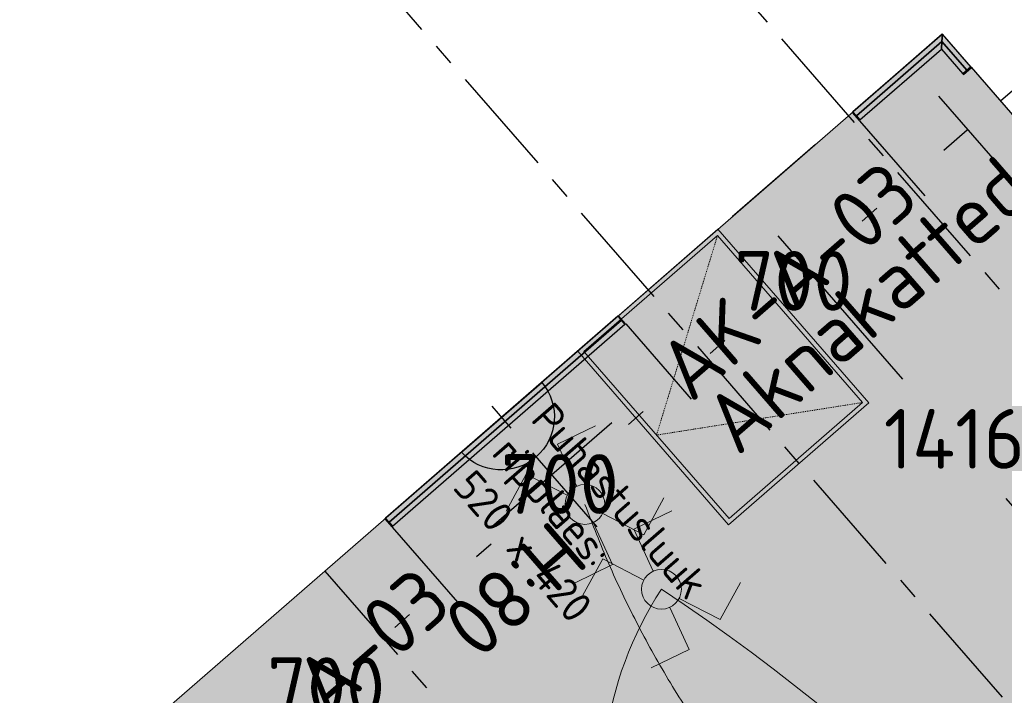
# Model space of a CAD drawing. Header units: millimetres. Extents: x -3074 to 179405, y -22 to 114374.
# Tile 116 of 184: x 147817 to 150042, y 98159 to 99686. Entities that reach past the tile are written whole.
import ezdxf

# ---------------------------------------------------------------- set-up
doc = ezdxf.new("R2010")
doc.units = ezdxf.units.MM
doc.linetypes.add('Center', pattern=[400, 250, -50, 50, -50])
doc.linetypes.add('Hidden', pattern=[4, 2, -2])
doc.layers.get('0').update_dxf_attribs({"true_color": 0x000000})
for name, color, linetype, true_color in [('_SA-ELEKTER_pistikupesad', 7, 'Continuous', 0x9900cc), ('_SA-SISUSTUS_tekst', 7, 'Continuous', 0x7f4f3f), ('_SA-VALGUSTUS_abi', 7, 'Center', 0xff9f7f)]:
    doc.layers.add(name, color=color, linetype=linetype, true_color=true_color)
for name, color, linetype, lineweight, true_color in [('_SA-ELEKTER_tekst', 7, 'Continuous', 9, 0x9900cc), ('_SA-LAGI', 7, 'Continuous', 9, 0x5b5b5b), ('_SA-LAGI_eriosade seadmed', 7, 'Continuous', 5, 0x9900cc), ('_SA-LAGI_hatch', 7, 'Continuous', 5, 0x787878), ('_SA-PORAND', 7, 'Continuous', 9, 0x5b5b5b), ('_SA-PORAND_hatch', 254, 'Continuous', 9, 0xbebebe), ('_SA-SANTEHN', 7, 'Continuous', 13, 0x4c5f99), ('_SA-SEIN', 250, 'Continuous', 30, 0x333333), ('_SA-SEIN_dim', 1, 'Continuous', 13, 0xff0000), ('_SA-VALGUSTUS_DIM', 240, 'Continuous', 13, 0xff003f), ('_SA-VALGUSTUS_lulitid', 240, 'Continuous', 9, 0xff003f), ('_SA-VALGUSTUS_valgusgrupid', 240, 'Continuous', 9, 0xff003f)]:
    doc.layers.add(name, color=color, linetype=linetype, lineweight=lineweight, true_color=true_color)
doc.styles.add('DIN Pro Light-Light', font='txt')
doc.styles.add('DIN Pro Medium-Medium', font='txt')
doc.dimstyles.new('INP_100_DIM', dxfattribs={"dimtxt": 135, "dimasz": 100, "dimexe": 50, "dimexo": 0.5, "dimgap": 20, "dimtad": 0, "dimtih": 1, "dimtoh": 1, "dimdec": 0, "dimzin": 1, "dimdsep": 46, "dimtxsty": 'DIN Pro Light-Light', "dimcen": 2.5, "dimadec": 1, "dimazin": 1, "dimtfac": 1, "dimtdec": 4, "dimtix": 1, "dimtofl": 0, "dimtmove": 1, "dimatfit": 3, "dimfxl": 1, "dimtolj": 1, "dimtzin": 1, "dimarcsym": 0})

# ---------------------------------------------------------------- blocks, each defined once
blk = doc.blocks.new('_SA pistik(syvistatud) x1')
at = {"linetype": 'ByBlock', "lineweight": -2}
blk.add_hatch(color=0, dxfattribs=at).paths.add_polyline_path([(-80.2, 0), (80, 0), (80, 1.8), (79.9, 3.5), (79.8, 5.3), (79.6, 7.1), (79.4, 9), (79.2, 10.8), (78.9, 12.6), (78.5, 14.5), (78.1, 16.3), (77.7, 18.2), (77.2, 20), (76.7, 21.9), (76.1, 23.7), (75.5, 25.5), (74.8, 27.4), (74.1, 29.2), (73.3, 31), (72.5, 32.8), (71.7, 34.6), (70.7, 36.4), (69.8, 38.2), (68.8, 39.9), (67.7, 41.7), (66.6, 43.4), (65.5, 45), (64.3, 46.7), (63, 48.3), (61.7, 49.9), (60.4, 51.5), (59.1, 53), (57.6, 54.5), (56.2, 56), (54.7, 57.4), (53.2, 58.8), (51.7, 60.1), (50.1, 61.4), (48.5, 62.7), (46.8, 63.9), (45.1, 65.1), (43.4, 66.2), (41.7, 67.3), (40, 68.3), (38.2, 69.3), (36.5, 70.3), (34.7, 71.2), (32.8, 72), (31, 72.8), (29.2, 73.5), (27.4, 74.2), (25.5, 74.9), (23.7, 75.5), (21.8, 76), (19.9, 76.5), (18.1, 77), (16.2, 77.4), (14.4, 77.8), (12.5, 78.1), (10.7, 78.4), (8.9, 78.6), (7.1, 78.8), (5.3, 78.9), (3.5, 79), (1.7, 79.1), (-0.1, 79.1), (-1.9, 79.1), (-3.6, 79), (-5.4, 78.9), (-7.2, 78.8), (-9.1, 78.6), (-10.9, 78.4), (-12.7, 78.1), (-14.6, 77.8), (-16.4, 77.4), (-18.3, 77), (-20.1, 76.5), (-22, 76), (-23.8, 75.5), (-25.7, 74.9), (-27.5, 74.2), (-29.4, 73.5), (-31.2, 72.8), (-33, 72), (-34.8, 71.2), (-36.6, 70.3), (-38.4, 69.3), (-40.2, 68.3), (-41.9, 67.3), (-43.6, 66.2), (-45.3, 65.1), (-47, 63.9), (-48.6, 62.7), (-50.3, 61.4), (-51.8, 60.1), (-53.4, 58.8), (-54.9, 57.4), (-56.4, 56), (-57.8, 54.5), (-59.2, 53), (-60.6, 51.5), (-61.9, 49.9), (-63.2, 48.3), (-64.4, 46.7), (-65.6, 45), (-66.8, 43.4), (-67.9, 41.7), (-69, 39.9), (-70, 38.2), (-70.9, 36.4), (-71.8, 34.6), (-72.7, 32.8), (-73.5, 31), (-74.3, 29.2), (-75, 27.4), (-75.7, 25.5), (-76.3, 23.7), (-76.9, 21.9), (-77.4, 20), (-77.9, 18.2), (-78.3, 16.3), (-78.7, 14.5), (-79.1, 12.6), (-79.4, 10.8), (-79.6, 9), (-79.8, 7.1), (-80, 5.3), (-80.1, 3.5), (-80.2, 1.8)], flags=0)
at = {"color": 0, "linetype": 'ByBlock', "lineweight": -2}
for p, q in [((0, 70.7), (0, 218.6)), ((-120, 114.6), (120, 114.6)), ((0, 22), (0, -22)), ((22, 0), (-22, 0))]:
    blk.add_line(p, q, dxfattribs=at)
blk.add_lwpolyline([(-80.2, 0), (80, 0, 0.986995)], format="xyb", close=True, dxfattribs=at)
blk = doc.blocks.new('*D95')
at = {"layer": '_SA-SANTEHN', "color": 0, "lineweight": -2}
for p, q in [((149902.2, 99652.8), (149790.5, 99555.6)), ((149893.8, 99513), (151219.8, 97987.7)), ((152780.2, 96192.6), (151454.2, 97718)), ((152919.8, 96181.5), (152808, 96084.4))]:
    blk.add_line(p, q, dxfattribs=at)
at = {"layer": '_SA-SANTEHN', "color": 0}
for points in [[(149906.4, 99523.9), (149881.3, 99502), (149828.2, 99588.5)], [(152767.6, 96181.7), (152792.7, 96203.6), (152845.8, 96117.2)]]:
    blk.add_solid(points, dxfattribs=at)
at = {"layer": 'Defpoints', "color": 0}
for p in [(149902.6, 99653.1), (149828.2, 99588.5), (152920.1, 96181.8)]:
    blk.add_point(p, dxfattribs=at)
at = {"layer": '_SA-SANTEHN', "color": 0, "insert": (151337, 97852.8), "char_height": 135, "attachment_point": 5, "style": 'DIN Pro Light-Light'}
blk.add_mtext('\\A1;4600', dxfattribs=at)
blk = doc.blocks.new('*D184')
at = {"layer": '_SA-SEIN_dim', "color": 0, "lineweight": -2}
for p, q in [((149967.2, 99578.8), (150066.6, 99464.4)), ((150033.8, 99502.2), (150109.3, 99567.8)), ((150109.3, 99567.8), (150209.3, 99567.8)), ((149714.9, 99457.5), (149862.8, 99287.3)), ((149905.5, 99390.6), (149958.3, 99436.5))]:
    blk.add_line(p, q, dxfattribs=at)
at = {"layer": '_SA-SEIN_dim', "color": 0}
for points in [[(149969.3, 99424), (149947.4, 99449.1), (150033.8, 99502.2)], [(149894.6, 99403.2), (149916.4, 99378), (149830, 99325)]]:
    blk.add_solid(points, dxfattribs=at)
at = {"layer": 'Defpoints', "color": 0}
for p in [(149966.9, 99579.1), (150033.8, 99502.2), (149714.6, 99457.8)]:
    blk.add_point(p, dxfattribs=at)
at = {"layer": '_SA-SEIN_dim', "color": 0, "insert": (150389.3, 99567.8), "char_height": 135, "attachment_point": 5, "style": 'DIN Pro Light-Light'}
blk.add_mtext('\\A1;270', dxfattribs=at)
blk = doc.blocks.new('*D185')
at = {"layer": '_SA-SEIN_dim', "color": 0, "lineweight": -2}
for p, q in [((149714.9, 99457.5), (149862.8, 99287.3)), ((149754.6, 99259.4), (149721, 99230.2)), ((149186.6, 98998.2), (149334.5, 98828)), ((149377.2, 98931.4), (149410.8, 98960.5))]:
    blk.add_line(p, q, dxfattribs=at)
at = {"layer": '_SA-SEIN_dim', "color": 0}
for points in [[(149765.5, 99246.8), (149743.6, 99272), (149830, 99325)], [(149366.3, 98944), (149388.1, 98918.8), (149301.7, 98865.8)]]:
    blk.add_solid(points, dxfattribs=at)
at = {"layer": 'Defpoints', "color": 0}
for p in [(149714.6, 99457.8), (149830, 99325), (149186.3, 98998.6)]:
    blk.add_point(p, dxfattribs=at)
at = {"layer": '_SA-SEIN_dim', "color": 0, "insert": (149565.9, 99095.4), "char_height": 135, "attachment_point": 5, "style": 'DIN Pro Light-Light'}
blk.add_mtext('\\A1;700', dxfattribs=at)
blk = doc.blocks.new('*D186')
at = {"layer": '_SA-SEIN_dim', "color": 0, "lineweight": -2}
for p, q in [((149186.6, 98998.2), (149334.5, 98828)), ((149226.3, 98800.2), (149192.7, 98771)), ((148658.3, 98539), (148806.2, 98368.8)), ((148848.9, 98472.1), (148882.5, 98501.3))]:
    blk.add_line(p, q, dxfattribs=at)
at = {"layer": '_SA-SEIN_dim', "color": 0}
for points in [[(149237.2, 98787.6), (149215.3, 98812.7), (149301.7, 98865.8)], [(148838, 98484.7), (148859.8, 98459.6), (148773.4, 98406.5)]]:
    blk.add_solid(points, dxfattribs=at)
at = {"layer": 'Defpoints', "color": 0}
for p in [(149186.3, 98998.6), (149301.7, 98865.8), (148658, 98539.4)]:
    blk.add_point(p, dxfattribs=at)
at = {"layer": '_SA-SEIN_dim', "color": 0, "insert": (149037.6, 98636.2), "char_height": 135, "attachment_point": 5, "style": 'DIN Pro Light-Light'}
blk.add_mtext('\\A1;700', dxfattribs=at)
blk = doc.blocks.new('*D187')
at = {"layer": '_SA-SEIN_dim', "color": 0, "lineweight": -2}
for p, q in [((148658.3, 98539), (148806.2, 98368.8)), ((148698, 98340.9), (148664.4, 98311.8)), ((148130, 98079.7), (148277.9, 97909.6)), ((148320.6, 98012.9), (148354.2, 98042.1))]:
    blk.add_line(p, q, dxfattribs=at)
at = {"layer": '_SA-SEIN_dim', "color": 0}
for points in [[(148708.9, 98328.4), (148687, 98353.5), (148773.4, 98406.5)], [(148309.7, 98025.5), (148331.6, 98000.3), (148245.1, 97947.3)]]:
    blk.add_solid(points, dxfattribs=at)
at = {"layer": 'Defpoints', "color": 0}
for p in [(148658, 98539.4), (148773.4, 98406.5), (148129.7, 98080.1)]:
    blk.add_point(p, dxfattribs=at)
at = {"layer": '_SA-SEIN_dim', "color": 0, "insert": (148509.3, 98176.9), "char_height": 135, "attachment_point": 5, "style": 'DIN Pro Light-Light'}
blk.add_mtext('\\A1;700', dxfattribs=at)
blk = doc.blocks.new('*D500')
at = {"layer": '_SA-VALGUSTUS_DIM', "color": 0, "lineweight": -2}
for p, q in [((149615.4, 99403.5), (149427.1, 99239.8)), ((149530.5, 99197.1), (149812.1, 98873.1)), ((150328.2, 98279.4), (150046.6, 98603.4)), ((150544.4, 98334.8), (150356.1, 98171.1))]:
    blk.add_line(p, q, dxfattribs=at)
at = {"layer": '_SA-VALGUSTUS_DIM', "color": 0}
for points in [[(149543, 99208), (149517.9, 99186.2), (149464.9, 99272.6)], [(150315.7, 98268.4), (150340.8, 98290.3), (150393.8, 98203.9)]]:
    blk.add_solid(points, dxfattribs=at)
at = {"layer": 'Defpoints', "color": 0}
for p in [(149615.8, 99403.8), (150544.8, 98335.1), (150393.8, 98203.9)]:
    blk.add_point(p, dxfattribs=at)
at = {"layer": '_SA-VALGUSTUS_DIM', "color": 0, "insert": (149929.4, 98738.2), "char_height": 135, "attachment_point": 5, "style": 'DIN Pro Light-Light'}
blk.add_mtext('\\A1;1416', dxfattribs=at)
blk = doc.blocks.new('_SA Lyliti(syvistatud) 2xVeksel')
at = {"linetype": 'ByBlock', "lineweight": -2}
blk.add_hatch(color=0, dxfattribs=at).paths.add_polyline_path([(75, 0), (75, 1.7), (75, 3.3), (74.9, 5), (74.7, 6.7), (74.5, 8.5), (74.3, 10.2), (74.1, 11.9), (73.8, 13.7), (73.4, 15.4), (73, 17.1), (72.6, 18.9), (72.1, 20.6), (71.6, 22.4), (71, 24.1), (70.4, 25.9), (69.8, 27.6), (69, 29.3), (68.3, 31.1), (67.5, 32.8), (66.6, 34.5), (65.7, 36.1), (64.8, 37.8), (63.8, 39.4), (62.8, 41.1), (61.7, 42.7), (60.6, 44.2), (59.4, 45.8), (58.2, 47.3), (57, 48.8), (55.7, 50.2), (54.4, 51.7), (53.1, 53.1), (51.7, 54.4), (50.2, 55.7), (48.8, 57), (47.3, 58.2), (45.8, 59.4), (44.2, 60.6), (42.7, 61.7), (41.1, 62.8), (39.4, 63.8), (37.8, 64.8), (36.1, 65.7), (34.5, 66.6), (32.8, 67.5), (31.1, 68.3), (29.3, 69), (27.6, 69.8), (25.9, 70.4), (24.1, 71), (22.4, 71.6), (20.6, 72.1), (18.9, 72.6), (17.1, 73), (15.4, 73.4), (13.7, 73.8), (11.9, 74.1), (10.2, 74.3), (8.5, 74.5), (6.7, 74.7), (5, 74.9), (3.3, 75), (1.7, 75), (0, 75), (-1.7, 75), (-3.3, 75), (-5, 74.9), (-6.7, 74.7), (-8.5, 74.5), (-10.2, 74.3), (-11.9, 74.1), (-13.7, 73.8), (-15.4, 73.4), (-17.1, 73), (-18.9, 72.6), (-20.6, 72.1), (-22.4, 71.6), (-24.1, 71), (-25.9, 70.4), (-27.6, 69.8), (-29.3, 69), (-31.1, 68.3), (-32.8, 67.5), (-34.5, 66.6), (-36.1, 65.7), (-37.8, 64.8), (-39.4, 63.8), (-41.1, 62.8), (-42.7, 61.7), (-44.2, 60.6), (-45.8, 59.4), (-47.3, 58.2), (-48.8, 57), (-50.2, 55.7), (-51.7, 54.4), (-53.1, 53.1), (-54.4, 51.7), (-55.7, 50.2), (-57, 48.8), (-58.2, 47.3), (-59.4, 45.8), (-60.6, 44.2), (-61.7, 42.7), (-62.8, 41.1), (-63.8, 39.4), (-64.8, 37.8), (-65.7, 36.1), (-66.6, 34.5), (-67.5, 32.8), (-68.3, 31.1), (-69, 29.3), (-69.8, 27.6), (-70.4, 25.9), (-71, 24.1), (-71.6, 22.4), (-72.1, 20.6), (-72.6, 18.9), (-73, 17.1), (-73.4, 15.4), (-73.8, 13.7), (-74.1, 11.9), (-74.3, 10.2), (-74.5, 8.5), (-74.7, 6.7), (-74.9, 5), (-75, 3.3), (-75, 1.7), (-75, 0), (-75, -1.7), (-75, -3.3), (-74.9, -5), (-74.7, -6.7), (-74.5, -8.5), (-74.3, -10.2), (-74.1, -11.9), (-73.8, -13.7), (-73.4, -15.4), (-73, -17.1), (-72.6, -18.9), (-72.1, -20.6), (-71.6, -22.4), (-71, -24.1), (-70.4, -25.9), (-69.8, -27.6), (-69, -29.3), (-68.3, -31.1), (-67.5, -32.8), (-66.6, -34.5), (-65.7, -36.1), (-64.8, -37.8), (-63.8, -39.4), (-62.8, -41.1), (-61.7, -42.7), (-60.6, -44.2), (-59.4, -45.8), (-58.2, -47.3), (-57, -48.8), (-55.7, -50.2), (-54.4, -51.7), (-53.1, -53.1), (-51.7, -54.4), (-50.2, -55.7), (-48.8, -57), (-47.3, -58.2), (-45.8, -59.4), (-44.2, -60.6), (-42.7, -61.7), (-41.1, -62.8), (-39.4, -63.8), (-37.8, -64.8), (-36.1, -65.7), (-34.5, -66.6), (-32.8, -67.5), (-31.1, -68.3), (-29.3, -69), (-27.6, -69.8), (-25.9, -70.4), (-24.1, -71), (-22.4, -71.6), (-20.6, -72.1), (-18.9, -72.6), (-17.1, -73), (-15.4, -73.4), (-13.7, -73.8), (-11.9, -74.1), (-10.2, -74.3), (-8.5, -74.5), (-6.7, -74.7), (-5, -74.9), (-3.3, -75), (-1.7, -75), (0, -75), (1.7, -75), (3.3, -75), (5, -74.9), (6.7, -74.7), (8.5, -74.5), (10.2, -74.3), (11.9, -74.1), (13.7, -73.8), (15.4, -73.4), (17.1, -73), (18.9, -72.6), (20.6, -72.1), (22.4, -71.6), (24.1, -71), (25.9, -70.4), (27.6, -69.8), (29.3, -69), (31.1, -68.3), (32.8, -67.5), (34.5, -66.6), (36.1, -65.7), (37.8, -64.8), (39.4, -63.8), (41.1, -62.8), (42.7, -61.7), (44.2, -60.6), (45.8, -59.4), (47.3, -58.2), (48.8, -57), (50.2, -55.7), (51.7, -54.4), (53.1, -53.1), (54.4, -51.7), (55.7, -50.2), (57, -48.8), (58.2, -47.3), (59.4, -45.8), (60.6, -44.2), (61.7, -42.7), (62.8, -41.1), (63.8, -39.4), (64.8, -37.8), (65.7, -36.1), (66.6, -34.5), (67.5, -32.8), (68.3, -31.1), (69, -29.3), (69.8, -27.6), (70.4, -25.9), (71, -24.1), (71.6, -22.4), (72.1, -20.6), (72.6, -18.9), (73, -17.1), (73.4, -15.4), (73.8, -13.7), (74.1, -11.9), (74.3, -10.2), (74.5, -8.5), (74.7, -6.7), (74.9, -5), (75, -3.3), (75, -1.7)], flags=0)
at = {"color": 0, "linetype": 'ByBlock', "lineweight": -2}
for p, q in [((-81.1, 235.7), (-232.6, 187.2)), ((-24.4, 70.9), (-81.1, 235.7)), ((24.4, 70.9), (81.1, 235.7)), ((81.1, 235.7), (232.6, 187.2)), ((-24.4, -70.9), (-81.1, -235.7)), ((24.4, -70.9), (81.1, -235.7)), ((-81.1, -235.7), (-232.6, -187.2)), ((81.1, -235.7), (232.6, -187.2))]:
    blk.add_line(p, q, dxfattribs=at)
blk.add_circle((0, 0), 75, dxfattribs=at)
blk = doc.blocks.new('Puhastusluuk ripplaes 520 x 420')
at = {"layer": '_SA-LAGI_eriosade seadmed'}
for points in [[(-471.8, 146.4), (-79.3, 487.6), (196.2, 170.6), (-196.2, -170.6)], [(-457.7, 145.4), (-80.3, 473.4), (182.1, 171.6), (-195.2, -156.5)]]:
    blk.add_lwpolyline(points, close=True, dxfattribs=at)
at = {"layer": '_SA-LAGI_eriosade seadmed', "linetype": 'Hidden'}
blk.add_lwpolyline([(-457.7, 145.4), (-6.6, 7.5), (-80.3, 473.4)], dxfattribs=at)

msp = doc.modelspace()

# ---------------------------------------------------------------- hatches: boundary and pattern name
at = {"layer": '_SA-LAGI_hatch'}
h = msp.add_hatch(dxfattribs=at)
h.set_pattern_fill('Plus', color=256, scale=100, angle=41, style=0, pattern_type=2)
h.set_pattern_definition([(41, (-9.43, -8.2), (-65.605903, 75.47096), [25, -75]), (131, (8.2, -9.43), (-75.47096, -65.605903), [25, -75])])
h.paths.add_polyline_path([(138604.6, 89831.9), (149902.6, 99653.1), (153852.1, 95109.7), (142554.1, 85288.5), (138604.6, 89831.9)], flags=0)
h.paths.add_polyline_path([(139909.3, 89641.1), (149298.3, 97802.8), (151935.6, 94768.8), (142546.7, 86607.1)], flags=0)
at = {"layer": '_SA-PORAND_hatch', "true_color": 0xf1f1e1}
msp.add_hatch(color=7, dxfattribs=at).paths.add_polyline_path([(149902.6, 99653.1), (150808, 98611.6), (150596.6, 98427.9), (153640.8, 94926), (144093.7, 86626.9), (143414.4, 86036.4), (142554.1, 85288.5), (140631.8, 87499.8), (140625.3, 87507.4), (138604.6, 89831.9)], flags=0)

# ---------------------------------------------------------------- linework, layer by layer
at = {"layer": '_SA-LAGI'}
msp.add_lwpolyline([(138604.6, 89831.9), (149902.6, 99653.1), (153852.1, 95109.7), (142554.1, 85288.5), (138604.6, 89831.9)], close=True, dxfattribs=at)
at = {"layer": '_SA-PORAND'}
msp.add_lwpolyline([(149902.6, 99653.1), (150808, 98611.6), (150596.6, 98427.9), (153640.8, 94926), (142554.1, 85288.5), (138604.6, 89831.9)], close=True, dxfattribs=at)
at = {"layer": '_SA-SEIN'}
for points in [[(149700.3, 99477.3), (149708.2, 99468.2), (149901.4, 99636.2), (149902.6, 99653.1)], [(149708.2, 99468.2), (149716.1, 99459.2), (149900.2, 99619.2), (149901.4, 99636.2)], [(149957.8, 99571.3), (149901.4, 99636.2), (149900.2, 99619.2), (149948.8, 99563.4)], [(149966.9, 99579.1), (149902.6, 99653.1), (149901.4, 99636.2), (149957.8, 99571.3)], [(149968.2, 99577.6), (149966.9, 99579.1), (149948.8, 99563.4), (149950.1, 99561.9)], [(149700.3, 99477.3), (149698.8, 99476), (149714.6, 99457.8), (149716.1, 99459.2)], [(148643.7, 98558.8), (148651.6, 98549.7), (149176.9, 99006.4), (149169, 99015.4)], [(149170.5, 99016.7), (149169, 99015.4), (149184.8, 98997.3), (149186.3, 98998.6)], [(148651.6, 98549.7), (148659.5, 98540.7), (149184.8, 98997.3), (149176.9, 99006.4)], [(148643.7, 98558.8), (148642.2, 98557.5), (148658, 98539.4), (148659.5, 98540.7)]]:
    msp.add_lwpolyline(points, close=True, dxfattribs=at)
at = {"layer": '_SA-VALGUSTUS_abi'}
for p, q in [((153640, 94925.4), (148389.3, 100965.6)), ((153187.2, 94531.8), (147936.5, 100572)), ((148506.4, 98439.4), (152442.7, 93911.1))]:
    msp.add_line(p, q, dxfattribs=at)
at = {"layer": '_SA-VALGUSTUS_valgusgrupid'}
msp.add_arc((149950.8, 97951.2), 816.7, 146.8033, 249.0977, dxfattribs=at)
at = {"layer": '_SA-VALGUSTUS_valgusgrupid', "extrusion": (0, 0, -1)}
msp.add_arc((-146536.9, 94298.8), 4925.6, 123.6657, 169.3114, dxfattribs=at)
at = {"layer": '_SA-VALGUSTUS_valgusgrupid'}
msp.add_rational_spline([(149094.5, 98590), (149550.8, 97339.6), (150930.4, 97066.9)], [1, 0.889476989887, 1], degree=2, dxfattribs=at)

# ---------------------------------------------------------------- block references
at = {"layer": '_SA-ELEKTER_pistikupesad', "xscale": -1.5, "yscale": 1.5, "zscale": 1.5, "rotation": 220.9999981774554}
msp.add_blockref('_SA pistik(syvistatud) x1', (148906.3, 98787), dxfattribs=at)
at = {"layer": '_SA-LAGI_eriosade seadmed', "rotation": 270.0000000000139}
msp.add_blockref('Puhastusluuk ripplaes 520 x 420', (149248.7, 98740.2, 2700), dxfattribs=at)
at = {"layer": '_SA-VALGUSTUS_lulitid', "xscale": 0.6000000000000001, "yscale": 0.6000000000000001, "zscale": 0.6000000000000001, "rotation": 43.66490520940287}
for p in [(149094.5, 98590), (149267.4, 98398.3)]:
    msp.add_blockref('_SA Lyliti(syvistatud) 2xVeksel', p, dxfattribs=at)

# ---------------------------------------------------------------- texts
at = {"layer": '_SA-ELEKTER_tekst', "insert": (149108.5, 98457.4), "char_height": 135, "width": 1007.705, "attachment_point": 1, "rotation": 221, "style": 'DIN Pro Light-Light'}
msp.add_mtext('H:80', dxfattribs=at)
at = {"layer": '_SA-LAGI_eriosade seadmed', "insert": (149021.9, 98826.7), "char_height": 70, "width": 1353.333, "attachment_point": 1, "rotation": 311, "style": 'DIN Pro Light-Light'}
msp.add_mtext('{\\fDIN Pro;Puhastusluuk }\\P{\\fDIN Pro;ripplaes:}\\P{\\fDIN Pro;520 x 420}\\P', dxfattribs=at)
at = {"layer": '_SA-SISUSTUS_tekst', "char_height": 135, "attachment_point": 1, "rotation": 40.9865, "style": 'DIN Pro Medium-Medium'}
for s, insert, width in [('Aknakatted', (149351.2, 98799.6), 2176.23), ('AK-A-03', (149246.2, 98920.3), 1693.77), ('AK-A-03', (148189.7, 98001.9), 1693.77)]:
    msp.add_mtext(s, dxfattribs=dict(at, insert=insert, width=width))

# ---------------------------------------------------------------- dimensions: what is measured, and where the dimension line sits
at = {"layer": '_SA-SANTEHN'}
dim = msp.add_linear_dim(base=(149828.2285, 99588.451), p1=(152920.1382, 96181.8097), p2=(149902.5943, 99653.0963), angle=311, dimstyle='INP_100_DIM', override={"dimtxt": 135, "dimasz": 100, "dimexe": 50, "dimexo": 0.5, "dimgap": 20, "dimdec": 0, "dimzin": 1, "dimtxsty": 'DIN Pro Light-Light', "dimsah": 0, "dimcen": 2.5, "dimadec": 1, "dimazin": 1, "dimtix": 0, "dimtmove": 0, "dimtzin": 1}, dxfattribs=at)
dim.commit()
dim.dimension.update_dxf_attribs({"geometry": '*D95', "text_midpoint": (151337.0004, 97852.8078)})
at = {"layer": '_SA-SEIN_dim'}
for base, p1, p2, picture, middle in [((150033.8, 99502.2), (149714.6, 99457.8), (149966.9, 99579.1), '*D184', (150389.3, 99567.8)), ((149830, 99325), (149186.3, 98998.6), (149714.6, 99457.8), '*D185', (149565.9, 99095.4)), ((149301.7, 98865.8), (148658, 98539.4), (149186.3, 98998.6), '*D186', (149037.6, 98636.2)), ((148773.4, 98406.5), (148129.7, 98080.1), (148658, 98539.4), '*D187', (148509.3, 98176.9))]:
    dim = msp.add_linear_dim(base=base, p1=p1, p2=p2, angle=41, dimstyle='INP_100_DIM', override={"dimtxt": 135, "dimasz": 100, "dimexe": 50, "dimexo": 0.5, "dimgap": 20, "dimdec": 0, "dimzin": 1, "dimtxsty": 'DIN Pro Light-Light', "dimsah": 0, "dimcen": 2.5, "dimadec": 1, "dimazin": 1, "dimtix": 0, "dimtmove": 0, "dimtzin": 1}, dxfattribs=at)
    dim.commit()
    dim.dimension.update_dxf_attribs({"geometry": picture, "text_midpoint": middle})
at = {"layer": '_SA-VALGUSTUS_DIM'}
dim = msp.add_linear_dim(base=(150393.8, 98203.9), p1=(149615.8, 99403.8), p2=(150544.8, 98335.1), angle=311, dimstyle='INP_100_DIM', override={"dimtxt": 135, "dimasz": 100, "dimexe": 50, "dimexo": 0.5, "dimgap": 20, "dimdec": 0, "dimzin": 1, "dimtxsty": 'DIN Pro Light-Light', "dimsah": 0, "dimcen": 2.5, "dimadec": 1, "dimazin": 1, "dimtix": 0, "dimtmove": 0, "dimtzin": 1}, dxfattribs=at)
dim.commit()
dim.dimension.update_dxf_attribs({"geometry": '*D500', "text_midpoint": (149929.4, 98738.2)})

doc.saveas('drawing.dxf')
